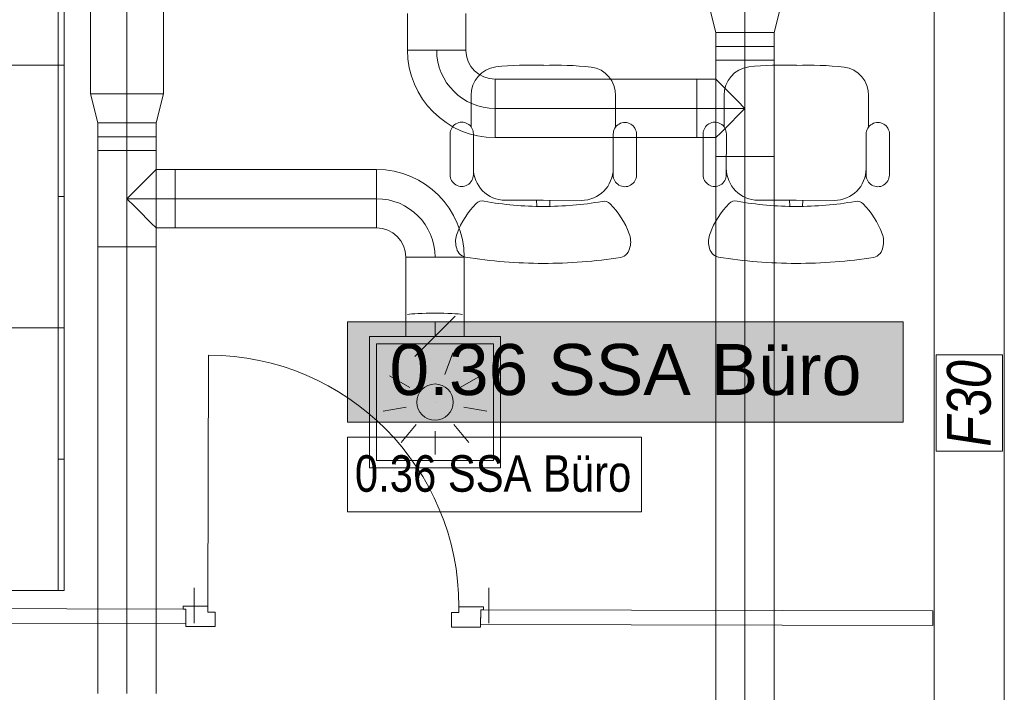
# Model space of a CAD drawing. Header units: metres. Extents: x -80 to 1923, y -189 to 69.
# Tile 161 of 256: x 956.83 to 960.2, y 19.96 to 22.26. Entities that reach past the tile are written whole.
import ezdxf
from ezdxf.enums import TextEntityAlignment as Align

# ---------------------------------------------------------------- set-up
doc = ezdxf.new("R2010")
doc.units = ezdxf.units.M
doc.header["$MEASUREMENT"] = 0
doc.linetypes.add('STRICHPUNKT2', pattern=[12.7, 6.35, -3.175, 0, -3.175])
for name, color, linetype in [('10 Wand außen', 7, 'Continuous'), ('70 Lüftung', 7, 'Continuous'), ('97 Brandschutz', 7, 'Continuous'), ('Abbruch_10 Wand außen', 7, 'Continuous'), ('Abbruch_80 Raumbez Abbruch 50stel', 7, 'Continuous'), ('Neubau_50 Möblierung', 7, 'Continuous'), ('Neubau_80 Raum', 7, 'Continuous')]:
    doc.layers.add(name, color=color, linetype=linetype)
doc.styles.add('ERSTELLTER_STIL_1', font='ARIALN.TTF')
doc.styles.add('ERSTELLTER_STIL_2', font='ARIALN.TTF')
doc.styles.add('ERSTELLTER_STIL_3', font='arial.ttf')
doc.styles.add('ERSTELLTER_STIL_5', font='ARIALN.TTF')
doc.linetypes.add('Abbruch 1', pattern='A,0,[1,995_ARC_250 PAU_GR+SC_2607011.Shx,S=0.001984,R=0,X=0,Y=0],-0.25,0', length=0.25)

# ---------------------------------------------------------------- blocks, each defined once
blk = doc.blocks.new('Blockrahmentür 1-Fl 27_33')
at = {"layer": '10 Wand außen', "color": 7, "linetype": 'Continuous', "lineweight": 13}
for p, q in [((0.43, 0.01), (0.43, 0.87)), ((-0.43, 0.01), (-0.515, 0.01)), ((-0.515, 0.01), (-0.515, 0)), ((-0.515, 0), (-0.505, 0)), ((-0.505, 0), (-0.505, -0.06)), ((-0.43, -0.01), (-0.43, 0.01)), ((0.43, -0.01), (0.43, 0.01)), ((0.43, 0.01), (0.515, 0.01)), ((0.515, 0), (0.505, 0)), ((0.505, 0), (0.505, -0.06)), ((0.515, 0.01), (0.515, 0)), ((-0.405, -0.01), (-0.43, -0.01)), ((-0.405, -0.06), (-0.405, -0.01)), ((0.405, -0.06), (0.405, -0.01)), ((0.405, -0.01), (0.43, -0.01)), ((-0.505, -0.06), (-0.405, -0.06)), ((0.505, -0.06), (0.405, -0.06))]:
    blk.add_line(p, q, dxfattribs=at)
at = {"layer": '10 Wand außen', "color": 8, "linetype": 'Continuous', "lineweight": 9}
for p, q in [((-0.505, 0), (-0.505, -0.05)), ((-0.505, 0), (-0.505, -0.05)), ((0.505, 0), (0.505, -0.05)), ((0.505, 0), (0.505, -0.05))]:
    blk.add_line(p, q, dxfattribs=at)
at = {"layer": '10 Wand außen', "color": 7, "linetype": 'Continuous', "lineweight": 9}
blk.add_arc((0.43, 0.01), 0.86, 90, 180, dxfattribs=at)
blk = doc.blocks.new('Bürostuhl 02 27[36]_1', base_point=(959.1369, 22.1282))
at = {"layer": 'Neubau_50 Möblierung', "color": 8, "linetype": 'Continuous', "lineweight": 18}
for p, q in [((959.2396, 22.0033), (959.2388, 21.8961)), ((959.7339, 22.0025), (959.7343, 21.8952)), ((959.1671, 21.8719), (959.1669, 21.7317)), ((959.247, 21.8718), (959.2467, 21.7314)), ((959.726, 21.8709), (959.7258, 21.7305)), ((959.8059, 21.8708), (959.8056, 21.7306)), ((959.3557, 21.6443), (959.4861, 21.6441)), ((959.4635, 21.6441), (959.4638, 21.6236)), ((959.6165, 21.6439), (959.4861, 21.6441)), ((959.5088, 21.644), (959.5083, 21.6236))]:
    blk.add_line(p, q, dxfattribs=at)
for centre, major_axis, start_param, end_param in [((959.3362, 22.0052), (0.0002, 0.097), 0.134536, 1.592229), ((959.4441, 20.8912), (0.0021, 1.2162), 6.249596, 6.384595), ((959.5255, 20.891), (0.0021, 1.2162), 6.181776, 6.316775), ((959.6372, 22.0047), (0.0002, 0.097), 4.690957, 6.148649), ((959.2071, 21.8718), (0.0001, 0.04), 4.712389, 7.853982), ((959.7659, 21.8709), (0.0001, 0.04), 4.712389, 7.853982), ((959.2068, 21.7317), (0.0001, 0.04), 1.570796, 4.712389), ((959.3559, 21.7538), (0.0002, 0.1095), 1.570796, 3.141593), ((959.6167, 21.7534), (0.0002, 0.1095), 3.141593, 4.712389), ((959.7657, 21.7307), (0.0001, 0.04), 1.570796, 4.712389), ((959.4606, 21.4297), (0.0005, 0.2887), 0.790542, 1.21502), ((959.2771, 21.6133), (0, 0.0287), 6.044304, 7.092178), ((959.4821, 22.7451), (0.0019, 1.1218), 2.965095, 3.146853), ((959.4939, 22.7451), (0.0019, 1.1218), 3.136332, 3.31809), ((959.695, 21.6126), (0, 0.0287), 5.474192, 6.522066), ((959.5108, 21.4296), (0.0005, 0.2887), 5.068165, 5.492644), ((959.26, 21.5036), (0.0001, 0.0744), 1.199278, 1.825394), ((959.7117, 21.5028), (0.0001, 0.0744), 4.457791, 5.083907), ((959.2298, 21.4899), (0.0001, 0.0419), 1.691727, 2.899013), ((959.7419, 21.4891), (0.0001, 0.0419), 3.384172, 4.591459), ((959.4883, 23.1413), (0.0029, 1.7133), 2.985379, 3.141822), ((959.4891, 23.1413), (0.0029, 1.7133), 3.141364, 3.297806)]:
    blk.add_ellipse(centre, major_axis=major_axis, ratio=0.996858, start_param=start_param, end_param=end_param, dxfattribs=at)
blk = doc.blocks.new('Bürostuhl 02 27[37]_1', base_point=(958.2701, 22.1282))
at = {"layer": 'Neubau_50 Möblierung', "color": 8, "linetype": 'Continuous', "lineweight": 18}
for p, q in [((958.3728, 22.0033), (958.372, 21.8961)), ((958.867, 22.0025), (958.8674, 21.8952)), ((958.3003, 21.8719), (958.3001, 21.7317)), ((958.3802, 21.8718), (958.3799, 21.7314)), ((958.8592, 21.8709), (958.859, 21.7305)), ((958.939, 21.8708), (958.9388, 21.7306)), ((958.4889, 21.6443), (958.6193, 21.6441)), ((958.5966, 21.6441), (958.597, 21.6236)), ((958.7497, 21.6439), (958.6193, 21.6441)), ((958.6419, 21.644), (958.6415, 21.6236))]:
    blk.add_line(p, q, dxfattribs=at)
for centre, major_axis, start_param, end_param in [((958.4694, 22.0052), (0.0002, 0.097), 0.134536, 1.592229), ((958.5773, 20.8912), (0.0021, 1.2162), 6.249596, 6.384595), ((958.6587, 20.891), (0.0021, 1.2162), 6.181776, 6.316775), ((958.7704, 22.0047), (0.0002, 0.097), 4.690957, 6.148649), ((958.3402, 21.8718), (0.0001, 0.04), 4.712389, 7.853982), ((958.8991, 21.8709), (0.0001, 0.04), 4.712389, 7.853982), ((958.34, 21.7317), (0.0001, 0.04), 1.570796, 4.712389), ((958.4891, 21.7538), (0.0002, 0.1095), 1.570796, 3.141593), ((958.7499, 21.7534), (0.0002, 0.1095), 3.141593, 4.712389), ((958.8989, 21.7307), (0.0001, 0.04), 1.570796, 4.712389), ((958.5938, 21.4297), (0.0005, 0.2887), 0.790542, 1.21502), ((958.4103, 21.6133), (0, 0.0287), 6.044304, 7.092178), ((958.6153, 22.7451), (0.0019, 1.1218), 2.965095, 3.146853), ((958.6271, 22.7451), (0.0019, 1.1218), 3.136332, 3.31809), ((958.8282, 21.6126), (0, 0.0287), 5.474192, 6.522066), ((958.644, 21.4296), (0.0005, 0.2887), 5.068165, 5.492644), ((958.3932, 21.5036), (0.0001, 0.0744), 1.199278, 1.825394), ((958.8449, 21.5028), (0.0001, 0.0744), 4.457791, 5.083907), ((958.363, 21.4899), (0.0001, 0.0419), 1.691727, 2.899013), ((958.8751, 21.4891), (0.0001, 0.0419), 3.384172, 4.591459), ((958.6215, 23.1413), (0.0029, 1.7133), 2.985379, 3.141822), ((958.6223, 23.1413), (0.0029, 1.7133), 3.141364, 3.297806)]:
    blk.add_ellipse(centre, major_axis=major_axis, ratio=0.996858, start_param=start_param, end_param=end_param, dxfattribs=at)
blk = doc.blocks.new('Garderobe 01 27[38]_1', base_point=(956.9777, 21.207))
at = {"layer": 'Neubau_50 Möblierung', "color": 8, "linetype": 'Continuous', "lineweight": 18}
for p, q in [((956.9577, 21.207), (956.9577, 22.107)), ((956.9777, 21.657), (956.9577, 21.657)), ((956.9777, 21.207), (956.9577, 21.207))]:
    blk.add_line(p, q, dxfattribs=at)
at = {"layer": 'Neubau_50 Möblierung', "color": 8, "linetype": 'Continuous', "lineweight": 18, "flags": 128}
blk.add_lwpolyline([(956.9777, 21.207), (956.9777, 22.107), (956.5777, 22.107), (956.5777, 21.207)], close=True, dxfattribs=at)
blk = doc.blocks.new('Garderobe 01 27[39]_1', base_point=(956.9777, 20.307))
at = {"layer": 'Neubau_50 Möblierung', "color": 8, "linetype": 'Continuous', "lineweight": 18}
for p, q in [((956.9577, 20.307), (956.9577, 21.207)), ((956.9777, 20.757), (956.9577, 20.757)), ((956.9777, 20.307), (956.9577, 20.307))]:
    blk.add_line(p, q, dxfattribs=at)
at = {"layer": 'Neubau_50 Möblierung', "color": 8, "linetype": 'Continuous', "lineweight": 18, "flags": 128}
blk.add_lwpolyline([(956.9777, 20.307), (956.9777, 21.207), (956.5777, 21.207), (956.5777, 20.307)], close=True, dxfattribs=at)
blk = doc.blocks.new('Garderobe 01 27[41]_1', base_point=(956.9777, 22.107))
at = {"layer": 'Neubau_50 Möblierung', "color": 8, "linetype": 'Continuous', "lineweight": 18}
for p, q in [((956.9577, 22.107), (956.9577, 23.007)), ((956.9777, 22.557), (956.9577, 22.557)), ((956.9777, 22.107), (956.9577, 22.107))]:
    blk.add_line(p, q, dxfattribs=at)
at = {"layer": 'Neubau_50 Möblierung', "color": 8, "linetype": 'Continuous', "lineweight": 18, "flags": 128}
blk.add_lwpolyline([(956.9777, 22.107), (956.9777, 23.007), (956.5777, 23.007), (956.5777, 22.107)], close=True, dxfattribs=at)
blk = doc.blocks.new('SSA Büro_0.36_67_1', base_point=(953.8714, -12.0819))
at = {"layer": 'Neubau_80 Raum', "linetype": 'Continuous', "lineweight": 0, "true_color": 0x272a1c}
blk.add_hatch(color=250, dxfattribs=at).paths.add_polyline_path([(957.949, 20.8841), (959.8528, 20.8841), (959.8528, 21.2279), (957.949, 21.2279)])
at = {"layer": 'Neubau_80 Raum', "color": 7, "linetype": 'Continuous', "lineweight": 9, "flags": 128}
blk.add_lwpolyline([(957.949, 20.8841), (959.8528, 20.8841), (959.8528, 21.2279), (957.949, 21.2279)], close=True, dxfattribs=at)
at = {"layer": 'Neubau_80 Raum', "color": 7, "lineweight": 9, "style": 'ERSTELLTER_STIL_3'}
blk.add_attdef('stApartmentId', text='', height=0.175, dxfattribs=at).set_placement((958.9009, 21.0645), align=Align.MIDDLE_CENTER)
at = {"layer": 'Neubau_80 Raum', "color": 7, "lineweight": 9}
for tag, height, style, p in [('DUMMY_850', 0.2, 'ERSTELLTER_STIL_1', (954.9567, -10.5422)), ('ROOM_NAME', 0.2, 'ERSTELLTER_STIL_1', (952.6214, -10.6014)), ('ROOM_NUMBER', 0.175, 'ERSTELLTER_STIL_3', (952.7861, -11.1523)), ('measuredNetAreaCode', 0.175, 'ERSTELLTER_STIL_3', (952.7861, -11.6679)), ('perimeterCode', 0.175, 'ERSTELLTER_STIL_3', (952.7861, -12.0116)), ('ceilingHeightCode', 0.175, 'ERSTELLTER_STIL_3', (952.7861, -12.3554)), ('measuredAreaCode', 0.175, 'ERSTELLTER_STIL_3', (952.7861, -12.6991)), ('DUMMY_851_0', 0.175, 'ERSTELLTER_STIL_3', (954.7169, -12.6991)), ('DUMMY_852', 0.175, 'ERSTELLTER_STIL_3', (952.7861, -13.0429)), ('DUMMY_851_1', 0.175, 'ERSTELLTER_STIL_3', (954.7169, -13.0429)), ('DUMMY_853', 0.175, 'ERSTELLTER_STIL_3', (952.7861, -13.3866)), ('DUMMY_851_2', 0.175, 'ERSTELLTER_STIL_3', (954.7169, -13.3866))]:
    blk.add_attdef(tag, text='', height=height, dxfattribs=dict(at, style=style)).set_placement(p, align=Align.TOP_LEFT)

msp = doc.modelspace()

# ---------------------------------------------------------------- linework, layer by layer
at = {"layer": '10 Wand außen', "color": 8, "linetype": 'Continuous', "lineweight": 9}
for p, q in [((957.395, 20.2439), (957.3949, 20.1939)), ((958.405, 20.2413), (958.4049, 20.1913))]:
    msp.add_line(p, q, dxfattribs=at)
at = {"layer": '10 Wand außen', "color": 7, "linetype": 'Continuous', "lineweight": 9, "flags": 128}
for points in [[(959.9593, 24.2719), (959.9593, 16.9419)], [(960.1993, 16.9419), (960.1993, 24.2719)]]:
    msp.add_lwpolyline(points, dxfattribs=at)
at = {"layer": '10 Wand außen', "color": 8, "linetype": 'Continuous', "lineweight": 9, "flags": 128}
for points in [[(957.395, 20.2439), (956.5779, 20.246)], [(959.9541, 20.2373), (958.405, 20.2413)], [(959.954, 20.1873), (959.9541, 20.2373)], [(956.5777, 20.196), (957.3949, 20.1939)], [(958.4049, 20.1913), (959.954, 20.1873)]]:
    msp.add_lwpolyline(points, dxfattribs=at)
at = {"layer": '70 Lüftung', "color": 2, "linetype": 'Continuous', "lineweight": 18}
for p, q in [((957.0678, 23.0713), (957.0678, 22.0086)), ((957.3178, 22.0086), (957.3178, 23.0713)), ((957.3178, 22.0086), (957.0678, 22.0086)), ((957.0928, 21.9096), (957.0678, 22.0086)), ((957.0678, 22.0086), (957.1411, 22.0086)), ((957.1411, 22.0086), (957.2446, 22.0086)), ((957.2446, 22.0086), (957.3178, 22.0086)), ((957.2928, 21.9096), (957.3178, 22.0086)), ((957.0928, 21.9096), (957.0928, 21.8146)), ((957.0928, 21.9096), (957.1514, 21.9096)), ((957.2928, 21.9096), (957.0928, 21.9096)), ((957.1514, 21.9096), (957.2343, 21.9096)), ((957.2343, 21.9096), (957.2928, 21.9096)), ((957.2928, 21.8146), (957.2928, 21.9096)), ((957.0928, 21.8621), (957.2928, 21.8621)), ((957.0928, 21.8146), (957.0928, 21.4846)), ((957.1514, 21.8146), (957.0928, 21.8146)), ((957.0928, 21.8146), (957.1514, 21.8146)), ((957.2343, 21.8146), (957.1514, 21.8146)), ((957.1514, 21.8146), (957.2343, 21.8146)), ((957.2928, 21.8146), (957.2343, 21.8146)), ((957.2343, 21.8146), (957.2928, 21.8146)), ((957.2928, 21.4846), (957.2928, 21.8146)), ((957.2635, 21.7203), (957.2794, 21.7362)), ((957.2794, 21.7362), (957.2894, 21.7462)), ((957.2894, 21.7462), (957.2928, 21.7496)), ((957.2928, 21.7496), (957.3578, 21.7496)), ((957.3578, 21.7462), (957.3578, 21.7496)), ((958.0485, 21.7496), (957.3578, 21.7496)), ((957.3578, 21.7496), (957.3578, 21.691)), ((957.3578, 21.7362), (957.3578, 21.7462)), ((957.3578, 21.7203), (957.3578, 21.7362)), ((958.0485, 21.5496), (958.0485, 21.7496)), ((958.0485, 21.7496), (958.0485, 21.691)), ((957.2187, 21.6755), (957.2428, 21.6996)), ((957.2428, 21.6996), (957.2635, 21.7203)), ((957.3578, 21.6996), (957.3578, 21.7203)), ((957.3578, 21.6755), (957.3578, 21.6996)), ((957.1928, 21.6496), (957.2187, 21.6755)), ((957.3578, 21.691), (957.3578, 21.6082)), ((957.3578, 21.6496), (957.3578, 21.6755)), ((958.0485, 21.691), (958.0485, 21.6082)), ((957.2187, 21.6237), (957.1928, 21.6496)), ((957.3578, 21.6237), (957.3578, 21.6496)), ((957.2428, 21.5996), (957.2187, 21.6237)), ((957.2635, 21.5789), (957.2428, 21.5996)), ((957.3578, 21.5996), (957.3578, 21.6237)), ((957.3578, 21.6082), (957.3578, 21.5496)), ((957.3578, 21.5789), (957.3578, 21.5996)), ((958.0485, 21.6082), (958.0485, 21.5496)), ((957.2794, 21.563), (957.2635, 21.5789)), ((957.2894, 21.553), (957.2794, 21.563)), ((957.3578, 21.563), (957.3578, 21.5789)), ((957.3578, 21.553), (957.3578, 21.563)), ((957.2928, 21.5496), (957.2894, 21.553)), ((957.2928, 21.5496), (957.3578, 21.5496)), ((957.3578, 21.5496), (957.3578, 21.553)), ((957.3578, 21.5496), (958.0485, 21.5496)), ((957.1514, 21.4846), (957.0928, 21.4846)), ((957.0928, 21.4846), (957.0928, 19.9541)), ((957.0928, 21.4846), (957.1514, 21.4846)), ((957.2343, 21.4846), (957.1514, 21.4846)), ((957.1514, 21.4846), (957.2343, 21.4846)), ((957.2928, 21.4846), (957.2343, 21.4846)), ((957.2343, 21.4846), (957.2928, 21.4846)), ((957.2928, 19.9541), (957.2928, 21.4846)), ((958.1485, 21.4496), (958.3485, 21.4496)), ((958.1485, 21.4496), (958.3485, 21.4496)), ((958.1485, 21.4496), (958.1485, 21.431)), ((958.1485, 21.431), (958.1485, 21.4125)), ((958.3485, 21.4496), (958.3485, 21.431)), ((958.3485, 21.431), (958.3485, 21.4125)), ((958.1485, 21.4125), (958.1485, 21.394)), ((958.1485, 21.394), (958.1485, 21.3756)), ((958.3485, 21.4125), (958.3485, 21.394)), ((958.3485, 21.394), (958.3485, 21.3756)), ((958.1485, 21.3756), (958.1485, 21.3572)), ((958.1485, 21.3572), (958.1485, 21.3388)), ((958.3485, 21.3756), (958.3485, 21.3572)), ((958.3485, 21.3572), (958.3485, 21.3388)), ((958.1485, 21.3388), (958.1485, 21.3203)), ((958.3485, 21.3388), (958.3485, 21.3203)), ((958.1485, 21.3203), (958.1485, 21.3019)), ((958.1485, 21.3019), (958.1485, 21.2835)), ((958.3485, 21.3203), (958.3485, 21.3019)), ((958.3485, 21.3019), (958.3485, 21.2835)), ((958.1485, 21.2835), (958.1485, 21.265)), ((958.1485, 21.265), (958.1485, 21.2465)), ((958.3485, 21.2835), (958.3485, 21.265)), ((958.3485, 21.265), (958.3485, 21.2465)), ((958.1485, 21.2465), (958.1485, 21.2279)), ((958.1485, 21.2279), (958.3485, 21.2279)), ((958.3485, 21.2465), (958.3485, 21.2279))]:
    msp.add_line(p, q, dxfattribs=at)
at = {"layer": '70 Lüftung', "color": 2, "linetype": 'STRICHPUNKT2', "lineweight": 18}
for p, q in [((957.1928, 23.0713), (957.1928, 22.0086)), ((957.1928, 21.9096), (957.1928, 22.0086)), ((957.1928, 21.8146), (957.1928, 21.9096)), ((957.1928, 21.8146), (957.1928, 21.4846)), ((957.1928, 21.6496), (957.3578, 21.6496)), ((958.0485, 21.6496), (957.3578, 21.6496)), ((957.1928, 21.4846), (957.1928, 19.9541))]:
    msp.add_line(p, q, dxfattribs=at)
at = {"layer": '70 Lüftung', "color": 5, "linetype": 'Continuous', "lineweight": 18}
for p, q in [((959.2107, 22.219), (959.1857, 22.318)), ((959.4107, 22.219), (959.4357, 22.318)), ((958.1543, 22.259), (958.1543, 22.2839)), ((958.3543, 22.259), (958.3543, 22.2839)), ((958.1543, 22.234), (958.1543, 22.259)), ((958.1543, 22.2091), (958.1543, 22.234)), ((958.3543, 22.234), (958.3543, 22.259)), ((958.3543, 22.2091), (958.3543, 22.234)), ((958.1543, 22.1841), (958.1543, 22.2091)), ((958.3543, 22.1841), (958.3543, 22.2091)), ((959.2107, 22.219), (959.2107, 22.124)), ((959.2107, 22.219), (959.2693, 22.219)), ((959.4107, 22.219), (959.2107, 22.219)), ((959.2693, 22.219), (959.3521, 22.219)), ((959.3521, 22.219), (959.4107, 22.219)), ((959.4107, 22.124), (959.4107, 22.219)), ((958.1543, 22.159), (958.1543, 22.1841)), ((958.3543, 22.159), (958.3543, 22.1841)), ((959.2107, 22.1715), (959.4107, 22.1715)), ((958.1543, 22.159), (958.3543, 22.159)), ((958.3543, 22.159), (958.1543, 22.159)), ((959.2107, 22.124), (959.2107, 21.794)), ((959.2693, 22.124), (959.2107, 22.124)), ((959.2107, 22.124), (959.2693, 22.124)), ((959.3521, 22.124), (959.2693, 22.124)), ((959.2693, 22.124), (959.3521, 22.124)), ((959.4107, 22.124), (959.3521, 22.124)), ((959.3521, 22.124), (959.4107, 22.124)), ((959.4107, 21.794), (959.4107, 22.124)), ((958.4543, 21.859), (958.4543, 22.059)), ((959.1457, 22.059), (958.4543, 22.059)), ((958.4543, 22.0004), (958.4543, 22.059)), ((959.1457, 22.0556), (959.1457, 22.059)), ((959.2107, 22.059), (959.1457, 22.059)), ((959.1457, 22.0004), (959.1457, 22.059)), ((959.1457, 22.0456), (959.1457, 22.0556)), ((959.1457, 22.0297), (959.1457, 22.0456)), ((959.2141, 22.0556), (959.2107, 22.059)), ((959.2241, 22.0456), (959.2141, 22.0556)), ((959.24, 22.0297), (959.2241, 22.0456)), ((958.4543, 21.9176), (958.4543, 22.0004)), ((959.1457, 22.009), (959.1457, 22.0297)), ((959.1457, 21.9849), (959.1457, 22.009)), ((959.1457, 21.9176), (959.1457, 22.0004)), ((959.2607, 22.009), (959.24, 22.0297)), ((959.2848, 21.9849), (959.2607, 22.009)), ((959.1457, 21.959), (959.1457, 21.9849)), ((959.3107, 21.959), (959.2848, 21.9849)), ((959.1457, 21.9331), (959.1457, 21.959)), ((959.1457, 21.909), (959.1457, 21.9331)), ((959.2607, 21.909), (959.2848, 21.9331)), ((959.2848, 21.9331), (959.3107, 21.959)), ((958.4543, 21.859), (958.4543, 21.9176)), ((959.1457, 21.859), (959.1457, 21.9176)), ((959.1457, 21.8883), (959.1457, 21.909)), ((959.24, 21.8883), (959.2607, 21.909)), ((959.1457, 21.8724), (959.1457, 21.8883)), ((959.1457, 21.8624), (959.1457, 21.8724)), ((959.2141, 21.8624), (959.2241, 21.8724)), ((959.2241, 21.8724), (959.24, 21.8883)), ((958.4543, 21.859), (959.1457, 21.859)), ((959.1457, 21.859), (959.1457, 21.8624)), ((959.2107, 21.859), (959.1457, 21.859)), ((959.2107, 21.859), (959.2141, 21.8624)), ((959.2693, 21.794), (959.2107, 21.794)), ((959.2107, 21.794), (959.2107, 19.577)), ((959.2107, 21.794), (959.2693, 21.794)), ((959.3521, 21.794), (959.2693, 21.794)), ((959.2693, 21.794), (959.3521, 21.794)), ((959.4107, 21.794), (959.3521, 21.794)), ((959.3521, 21.794), (959.4107, 21.794)), ((959.4107, 19.577), (959.4107, 21.794))]:
    msp.add_line(p, q, dxfattribs=at)
at = {"layer": '70 Lüftung', "color": 5, "linetype": 'STRICHPUNKT2', "lineweight": 18}
for p, q in [((959.3107, 22.219), (959.3107, 22.318)), ((959.3107, 22.124), (959.3107, 22.219)), ((959.3107, 22.124), (959.3107, 21.794)), ((958.4543, 21.959), (959.1457, 21.959)), ((959.3107, 21.959), (959.1457, 21.959)), ((959.3107, 21.794), (959.3107, 19.577))]:
    msp.add_line(p, q, dxfattribs=at)
at = {"layer": '70 Lüftung', "color": 253, "linetype": 'Continuous', "lineweight": 18, "true_color": 0xaaaaaa}
for p, q in [((958.1485, 21.2279), (958.1485, 21.1779)), ((958.207, 21.2279), (958.1485, 21.2279)), ((958.3174, 21.2469), (958.1795, 21.109)), ((958.2899, 21.2279), (958.207, 21.2279)), ((958.3485, 21.2279), (958.2899, 21.2279)), ((958.3485, 21.1779), (958.3485, 21.2279)), ((958.0235, 21.1779), (958.0235, 20.7279)), ((958.4735, 21.1779), (958.0235, 21.1779)), ((958.207, 21.1779), (958.1485, 21.1779)), ((958.2899, 21.1779), (958.207, 21.1779)), ((958.3485, 21.1779), (958.2899, 21.1779)), ((958.4735, 21.1779), (958.4735, 20.7279)), ((958.0485, 21.1529), (958.0485, 20.7529)), ((958.4485, 21.1529), (958.0485, 21.1529)), ((958.1869, 21.1221), (958.2143, 21.0469)), ((958.31, 21.1221), (958.2827, 21.0469)), ((958.4485, 21.1529), (958.4485, 20.7529)), ((958.0926, 21.0429), (958.1619, 21.0029)), ((958.4043, 21.0429), (958.3351, 21.0029)), ((958.2485, 20.9529), (958.2485, 20.9529)), ((958.0712, 20.9217), (958.15, 20.9356)), ((958.4257, 20.9217), (958.3469, 20.9356)), ((958.1328, 20.815), (958.1842, 20.8763)), ((958.2485, 20.7729), (958.2485, 20.8529)), ((958.3642, 20.815), (958.3127, 20.8763)), ((958.4485, 20.7529), (958.0485, 20.7529)), ((958.4735, 20.7279), (958.0235, 20.7279))]:
    msp.add_line(p, q, dxfattribs=at)
at = {"layer": '70 Lüftung', "color": 253, "linetype": 'STRICHPUNKT2', "lineweight": 18, "true_color": 0xaaaaaa}
msp.add_line((958.2485, 21.2279), (958.2485, 21.1779), dxfattribs=at)
at = {"layer": '70 Lüftung', "color": 253, "linetype": 'Continuous', "lineweight": 18, "true_color": 0xaaaaaa}
msp.add_circle((958.2485, 20.9529), 0.062, dxfattribs=at)
at = {"layer": '70 Lüftung', "color": 5, "linetype": 'Continuous', "lineweight": 18}
for radius in [0.3, 0.1]:
    msp.add_arc((958.4543, 22.159), radius, 180, 270, dxfattribs=at)
at = {"layer": '70 Lüftung', "color": 5, "linetype": 'STRICHPUNKT2', "lineweight": 18}
msp.add_arc((958.4543, 22.159), 0.2, 180, 270, dxfattribs=at)
at = {"layer": '70 Lüftung', "color": 2, "linetype": 'Continuous', "lineweight": 18}
for radius in [0.3, 0.1]:
    msp.add_arc((958.0485, 21.4496), radius, 0, 90, dxfattribs=at)
at = {"layer": '70 Lüftung', "color": 2, "linetype": 'STRICHPUNKT2', "lineweight": 18}
msp.add_arc((958.0485, 21.4496), 0.2, 0, 90, dxfattribs=at)
at = {"layer": '70 Lüftung', "color": 2, "linetype": 'Continuous', "lineweight": 18}
msp.add_ellipse((958.2485, 21.2512), major_axis=(0.1, 0), ratio=0.060705, start_param=0.348166, end_param=2.793426, dxfattribs=at)
at = {"layer": '97 Brandschutz', "color": 1, "linetype": 'Continuous', "lineweight": 13, "flags": 128}
msp.add_lwpolyline([(960.1931, 20.7851), (960.1931, 21.1144), (959.9655, 21.1144), (959.9655, 20.7851), (960.1931, 20.7851)], close=True, dxfattribs=at)
at = {"layer": 'Abbruch_10 Wand außen', "color": 40, "linetype": 'Abbruch 1', "lineweight": 9, "true_color": 0xe6c200}
for p, q in [((957.4229, 20.316), (957.4229, 20.246)), ((958.4329, 20.316), (958.4329, 20.246)), ((957.4229, 20.246), (957.4229, 20.196)), ((958.4329, 20.246), (958.4329, 20.196))]:
    msp.add_line(p, q, dxfattribs=at)
at = {"layer": 'Abbruch_80 Raumbez Abbruch 50stel', "color": 40, "linetype": 'Continuous', "lineweight": 9, "true_color": 0xe6c200, "flags": 128}
msp.add_lwpolyline([(957.949, 20.5768), (958.9564, 20.5768), (958.9564, 20.8327), (957.949, 20.8327), (957.949, 20.5768)], close=True, dxfattribs=at)

# ---------------------------------------------------------------- block references
at = {"layer": '10 Wand außen', "color": 7, "linetype": 'Continuous', "lineweight": 13, "xscale": -0.9999999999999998, "rotation": 359.8522702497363}
msp.add_blockref('Blockrahmentür 1-Fl 27_33', (957.9, 20.2426), dxfattribs=at)
at = {"layer": 'Neubau_50 Möblierung', "color": 8, "linetype": 'Continuous', "lineweight": 18}
for name, p in [('Garderobe 01 27[41]_1', (956.9777, 22.107)), ('Garderobe 01 27[38]_1', (956.9777, 21.207)), ('Bürostuhl 02 27[37]_1', (958.2701, 22.1282)), ('Bürostuhl 02 27[36]_1', (959.1369, 22.1282)), ('Garderobe 01 27[39]_1', (956.9777, 20.307))]:
    msp.add_blockref(name, p, dxfattribs=at)
at = {"layer": 'Neubau_80 Raum', "color": 7, "linetype": 'Continuous', "lineweight": 13}
ref = msp.add_blockref('SSA Büro_0.36_67_1', (953.8714, -12.0819), dxfattribs=at)
ref.add_attrib('stApartmentId', '0.36 SSA Büro', dxfattribs={"color": 7, "lineweight": 9, "height": 0.175, "style": 'ERSTELLTER_STIL_3'}).set_placement((958.9009, 21.0645), align=Align.MIDDLE_CENTER)

# ---------------------------------------------------------------- texts
at = {"layer": '97 Brandschutz', "color": 1, "linetype": 'Continuous', "lineweight": 13, "insert": (960.0025, 20.8001), "char_height": 0.15, "attachment_point": 1, "rotation": 90, "style": 'ERSTELLTER_STIL_5'}
msp.add_mtext('\\A1;{\\pql;\\fArial Narrow|b0|i1|c0|p0;\\W1.000000;F\\fArial Narrow|b0|i1|c0|p0;\\W1.000000;30}', dxfattribs=at)
at = {"layer": 'Abbruch_80 Raumbez Abbruch 50stel', "color": 40, "linetype": 'Continuous', "lineweight": 9, "true_color": 0xe6c200, "insert": (957.974, 20.7708), "char_height": 0.125, "attachment_point": 1, "style": 'ERSTELLTER_STIL_2'}
msp.add_mtext('\\A1;{\\pql;\\fArial Narrow|b0|i0|c0|p0;\\W1.000000;0.3\\fArial Narrow|b0|i0|c0|p0;\\W1.000000;6\\fArial Narrow|b0|i0|c0|p0;\\W1.000000; \\fArial Narrow|b0|i0|c0|p0;\\W1.000000;SSA Büro}', dxfattribs=at)

doc.saveas('drawing.dxf')
